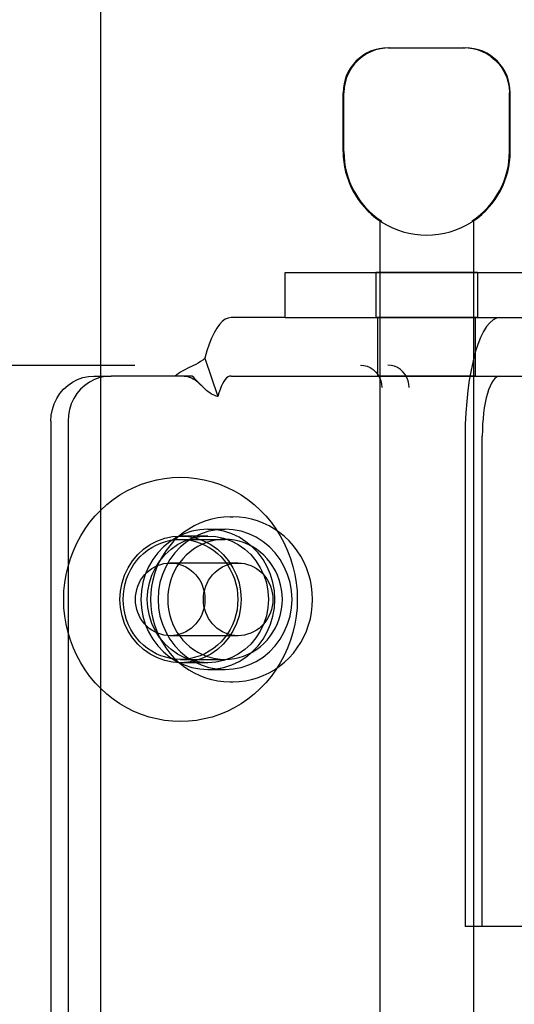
# Model space of a CAD drawing. Header units: inches. Extents: x 0 to 262, y 0 to 169.
# Tile 14 of 40: x 80.133 to 80.793, y 91.819 to 93.133. Entities that reach past the tile are written whole.
import ezdxf

# ---------------------------------------------------------------- set-up
doc = ezdxf.new("R2010")
doc.units = ezdxf.units.IN
doc.header["$LTSCALE"] = 14.384615
doc.header["$MEASUREMENT"] = 0
doc.linetypes.add('HIDDEN', pattern=[0.2, 0.1, -0.1])
doc.layers.get('0').update_dxf_attribs({"linetype": 'CONTINUOUS'})
for name, color, linetype in [('02___PRT_ALL_AXES', 7, 'CONTINUOUS'), ('DEFAULT_2', 8, 'HIDDEN'), ('DIMENSIONS', 7, 'CONTINUOUS')]:
    doc.layers.add(name, color=color, linetype=linetype)
doc.styles.get("Standard").update_dxf_attribs({"font": 'arial.ttf'})
doc.dimstyles.new('DIMSTYLE_1', dxfattribs={"dimtxt": 1.153846, "dimasz": 1.538462, "dimexe": 0.09, "dimexo": 0.07, "dimgap": 0.0375, "dimtad": 0, "dimtih": 1, "dimtoh": 1, "dimzin": 4, "dimdsep": 46, "dimtxsty": 'Standard', "dimblk": '_FILLED', "dimblk1": '_FILLED', "dimblk2": '_FILLED', "dimcen": 0.09, "dimazin": 1, "dimtfac": 1, "dimtdec": 3, "dimtofl": 0, "dimtmove": 0, "dimatfit": 3, "dimldrblk": '_FILLED', "dimfxl": 1, "dimtolj": 1, "dimtzin": 4, "dimarcsym": 0})

# ---------------------------------------------------------------- blocks, each defined once
blk = doc.blocks.new('_FILLED')
at = {"color": 0, "linetype": 'ByBlock'}
blk.add_solid([(0, 0), (-1, 0.2), (-1, -0.2)], dxfattribs=at)
blk = doc.blocks.new('*D17')
at = {"layer": 'DIMENSIONS', "color": 2, "linetype": 'Continuous'}
for p, q in [((76.6155, 98.9926), (73.7088, 98.9926)), ((80.2405, 98.9926), (83.3174, 98.9926))]:
    blk.add_line(p, q, dxfattribs=at)
at = {"layer": 'DIMENSIONS', "color": 2, "linetype": 'Continuous', "xscale": 1.5384615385, "yscale": 1.5384615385, "zscale": 1.5384615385}
blk.add_blockref('_FILLED', (76.6155, 98.9926), dxfattribs=at)
at = {"layer": 'DIMENSIONS', "color": 2, "linetype": 'Continuous', "xscale": 1.5384615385, "yscale": 1.5384615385, "zscale": 1.5384615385, "rotation": 180}
blk.add_blockref('_FILLED', (80.2405, 98.9926), dxfattribs=at)
at = {"layer": 'DIMENSIONS', "color": 2, "linetype": 'Continuous', "insert": (73.1319, 99.5695), "char_height": 1.15385, "width": 3.135545, "attachment_point": 3, "line_spacing_factor": 0.9}
blk.add_mtext('3.63', dxfattribs=at)

msp = doc.modelspace()

# ---------------------------------------------------------------- linework, layer by layer
at = {"color": 3, "linetype": 'Continuous'}
msp.add_line((80.2405, 126.5667), (80.2405, 56.2747), dxfattribs=at)
at = {"layer": '02___PRT_ALL_AXES', "color": 8, "linetype": 'HIDDEN'}
for p, q in [((80.5643, 92.9572), (80.5643, 93.0357)), ((80.7873, 92.9572), (80.7873, 93.0357)), ((80.6133, 92.8649), (80.6133, 89.3957)), ((80.6151, 92.8649), (80.6133, 92.8649)), ((80.6151, 92.8649), (80.6151, 92.8637)), ((80.7364, 92.8649), (80.7364, 92.8637)), ((80.7383, 92.8649), (80.7364, 92.8649)), ((80.7383, 92.8649), (80.7383, 89.3957)), ((80.6078, 92.7957), (80.6078, 92.7357)), ((80.7438, 92.7957), (80.6078, 92.7957)), ((80.7438, 92.7957), (80.7438, 92.7357)), ((80.7438, 92.7357), (80.6078, 92.7357)), ((80.6108, 92.6577), (80.6108, 92.7357)), ((80.7408, 92.6577), (80.7408, 92.7357)), ((80.7408, 92.6577), (80.6108, 92.6577)), ((80.4135, 92.4697), (80.4173, 92.4697)), ((80.3839, 92.4532), (80.4067, 92.4532)), ((80.3839, 92.4442), (80.3473, 92.4442)), ((80.3839, 92.2752), (80.3473, 92.2752)), ((80.3839, 92.2662), (80.4067, 92.2662)), ((80.4135, 92.2497), (80.4173, 92.2497))]:
    msp.add_line(p, q, dxfattribs=at)
for points in [[(80.3839, 92.4532), (80.373, 92.4525), (80.3625, 92.4505), (80.3522, 92.4471), (80.3423, 92.4425), (80.3331, 92.4366), (80.3246, 92.4297), (80.3169, 92.4217), (80.3103, 92.4128), (80.3047, 92.4032), (80.3003, 92.3929), (80.297, 92.3821), (80.2951, 92.371), (80.2944, 92.3597), (80.2951, 92.3484), (80.297, 92.3373), (80.3003, 92.3265), (80.3047, 92.3163), (80.3103, 92.3066), (80.3169, 92.2977), (80.3246, 92.2897), (80.3331, 92.2828), (80.3423, 92.2769), (80.3522, 92.2723), (80.3625, 92.2689), (80.373, 92.2669), (80.3839, 92.2662)], [(80.4067, 92.4532), (80.3958, 92.4525), (80.3853, 92.4505), (80.375, 92.4471), (80.3651, 92.4425), (80.3559, 92.4366), (80.3474, 92.4297), (80.3397, 92.4217), (80.3331, 92.4128), (80.3275, 92.4032), (80.3231, 92.3929), (80.3199, 92.3821), (80.3179, 92.371), (80.3173, 92.3597), (80.3179, 92.3484), (80.3199, 92.3373), (80.3231, 92.3265), (80.3275, 92.3163), (80.3331, 92.3066), (80.3397, 92.2977), (80.3474, 92.2897), (80.3559, 92.2828), (80.3651, 92.2769), (80.375, 92.2723), (80.3853, 92.2689), (80.3958, 92.2669), (80.4067, 92.2662)], [(80.3839, 92.2662), (80.3947, 92.2669), (80.4053, 92.2689), (80.4156, 92.2723), (80.4254, 92.2769), (80.4346, 92.2828), (80.4431, 92.2897), (80.4508, 92.2977), (80.4574, 92.3066), (80.463, 92.3163), (80.4675, 92.3265), (80.4707, 92.3373), (80.4726, 92.3484), (80.4733, 92.3597), (80.4726, 92.371), (80.4707, 92.3821), (80.4675, 92.3929), (80.463, 92.4032), (80.4574, 92.4128), (80.4508, 92.4217), (80.4431, 92.4297), (80.4346, 92.4366), (80.4254, 92.4425), (80.4156, 92.4471), (80.4053, 92.4505), (80.3947, 92.4525), (80.3839, 92.4532)], [(80.4067, 92.2662), (80.4175, 92.2669), (80.4281, 92.2689), (80.4384, 92.2723), (80.4482, 92.2769), (80.4574, 92.2828), (80.466, 92.2897), (80.4736, 92.2977), (80.4802, 92.3066), (80.4858, 92.3163), (80.4903, 92.3265), (80.4935, 92.3373), (80.4954, 92.3484), (80.4961, 92.3597), (80.4954, 92.371), (80.4935, 92.3821), (80.4903, 92.3929), (80.4858, 92.4032), (80.4802, 92.4128), (80.4736, 92.4217), (80.466, 92.4297), (80.4574, 92.4366), (80.4482, 92.4425), (80.4384, 92.4471), (80.4281, 92.4505), (80.4175, 92.4525), (80.4067, 92.4532)], [(80.3473, 92.2752), (80.3367, 92.2759), (80.3264, 92.2781), (80.3164, 92.2816), (80.3069, 92.2865), (80.2981, 92.2927), (80.2902, 92.3), (80.2832, 92.3083), (80.2773, 92.3175), (80.2727, 92.3274), (80.2693, 92.3378), (80.2672, 92.3487), (80.2665, 92.3597), (80.2672, 92.3707), (80.2693, 92.3816), (80.2727, 92.392), (80.2773, 92.402), (80.2832, 92.4111), (80.2902, 92.4195), (80.2981, 92.4267), (80.3069, 92.4329), (80.3164, 92.4378), (80.3264, 92.4413), (80.3367, 92.4435), (80.3473, 92.4442)], [(80.3839, 92.2752), (80.3732, 92.2759), (80.3629, 92.2781), (80.3529, 92.2816), (80.3435, 92.2865), (80.3347, 92.2927), (80.3267, 92.3), (80.3198, 92.3083), (80.3139, 92.3175), (80.3092, 92.3274), (80.3058, 92.3378), (80.3037, 92.3487), (80.303, 92.3597), (80.3037, 92.3707), (80.3058, 92.3816), (80.3092, 92.392), (80.3139, 92.402), (80.3198, 92.4111), (80.3267, 92.4195), (80.3347, 92.4267), (80.3435, 92.4329), (80.3529, 92.4378), (80.3629, 92.4413), (80.3732, 92.4435), (80.3839, 92.4442)], [(80.3473, 92.4442), (80.3579, 92.4435), (80.3682, 92.4413), (80.3782, 92.4378), (80.3877, 92.4329), (80.3965, 92.4267), (80.4044, 92.4195), (80.4114, 92.4111), (80.4173, 92.402), (80.422, 92.392), (80.4254, 92.3816), (80.4274, 92.3707), (80.4281, 92.3597), (80.4274, 92.3487), (80.4254, 92.3378), (80.422, 92.3274), (80.4173, 92.3175), (80.4114, 92.3083), (80.4044, 92.3), (80.3965, 92.2927), (80.3877, 92.2865), (80.3782, 92.2816), (80.3682, 92.2781), (80.3579, 92.2759), (80.3473, 92.2752)], [(80.3839, 92.4442), (80.3945, 92.4435), (80.4048, 92.4413), (80.4148, 92.4378), (80.4243, 92.4329), (80.433, 92.4267), (80.441, 92.4195), (80.448, 92.4111), (80.4538, 92.402), (80.4585, 92.392), (80.4619, 92.3816), (80.464, 92.3707), (80.4647, 92.3597), (80.464, 92.3487), (80.4619, 92.3378), (80.4585, 92.3274), (80.4538, 92.3175), (80.448, 92.3083), (80.441, 92.3), (80.433, 92.2927), (80.4243, 92.2865), (80.4148, 92.2816), (80.4048, 92.2781), (80.3945, 92.2759), (80.3839, 92.2752)], [(80.4067, 92.4397), (80.4003, 92.4394), (80.3941, 92.4386), (80.3879, 92.4373), (80.3818, 92.4354), (80.3759, 92.433), (80.3702, 92.4301), (80.3648, 92.4267), (80.3597, 92.4228), (80.3548, 92.4186), (80.3504, 92.4139), (80.3463, 92.4088), (80.3426, 92.4035), (80.3394, 92.3978), (80.3366, 92.3918), (80.3343, 92.3857), (80.3325, 92.3793), (80.3312, 92.3729), (80.3304, 92.3663), (80.3302, 92.3597)], [(80.4832, 92.3597), (80.4829, 92.3663), (80.4821, 92.3729), (80.4808, 92.3793), (80.479, 92.3857), (80.4767, 92.3918), (80.4739, 92.3978), (80.4707, 92.4035), (80.467, 92.4088), (80.4629, 92.4139), (80.4585, 92.4186), (80.4536, 92.4228), (80.4485, 92.4267), (80.4431, 92.4301), (80.4374, 92.433), (80.4315, 92.4354), (80.4254, 92.4373), (80.4193, 92.4386), (80.413, 92.4394), (80.4067, 92.4397)], [(80.3302, 92.3597), (80.3304, 92.3531), (80.3312, 92.3465), (80.3325, 92.3401), (80.3343, 92.3337), (80.3366, 92.3276), (80.3394, 92.3216), (80.3426, 92.3159), (80.3463, 92.3106), (80.3504, 92.3055), (80.3548, 92.3008), (80.3597, 92.2966), (80.3648, 92.2927), (80.3702, 92.2893), (80.3759, 92.2864), (80.3818, 92.284), (80.3879, 92.2822), (80.3941, 92.2808), (80.4003, 92.28), (80.4067, 92.2797)], [(80.4067, 92.2797), (80.413, 92.28), (80.4193, 92.2808), (80.4254, 92.2822), (80.4315, 92.284), (80.4374, 92.2864), (80.4431, 92.2893), (80.4485, 92.2927), (80.4536, 92.2966), (80.4585, 92.3008), (80.4629, 92.3055), (80.467, 92.3106), (80.4707, 92.3159), (80.4739, 92.3216), (80.4767, 92.3276), (80.479, 92.3337), (80.4808, 92.3401), (80.4821, 92.3465), (80.4829, 92.3531), (80.4832, 92.3597)]]:
    msp.add_lwpolyline(points, dxfattribs=at)
for radius, start, end in [(0.1115, 180, 235.907), (0.1105, 180, 236.6915), (0.1105, 303.3085, 360), (0.1115, 304.093, 360), (0.1115, 237.033, 302.967)]:
    msp.add_arc((80.6758, 92.9572), radius, start, end, dxfattribs=at)
at = {"layer": 'DEFAULT_2', "color": 8, "linetype": 'HIDDEN'}
for p, q in [((80.6243, 93.0957), (80.7273, 93.0957)), ((80.5653, 92.9572), (80.5653, 93.0357)), ((80.7863, 92.9572), (80.7863, 93.0357)), ((80.487, 92.7357), (80.487, 92.7957)), ((80.487, 92.7957), (80.897, 92.7957)), ((80.487, 92.7357), (80.4147, 92.7357)), ((80.487, 92.7357), (80.897, 92.7357)), ((80.3799, 92.6815), (80.3971, 92.6302)), ((78.8479, 92.6722), (80.6239, 92.6722)), ((80.2318, 92.6577), (80.2546, 92.6577)), ((80.363, 92.6577), (80.2546, 92.6577)), ((80.3735, 92.6468), (80.3669, 92.6537)), ((80.4147, 92.6577), (80.8788, 92.6577)), ((80.374, 92.6462), (80.3735, 92.6468)), ((80.616, 89.9522), (80.616, 92.6422)), ((80.6526, 89.9522), (80.6526, 92.6422)), ((80.1744, 92.5977), (80.1744, 89.9977)), ((80.1972, 92.5977), (80.1972, 89.9977)), ((80.7272, 92.5777), (80.7272, 91.9232)), ((80.75, 91.9232), (80.75, 92.5777)), ((80.3473, 92.4397), (80.4067, 92.4397)), ((80.4242, 92.4082), (80.3336, 92.4082)), ((80.4242, 92.3112), (80.3336, 92.3112)), ((80.3473, 92.2797), (80.4067, 92.2797)), ((80.75, 91.9232), (80.7272, 91.9232)), ((80.9173, 91.9232), (80.75, 91.9232))]:
    msp.add_line(p, q, dxfattribs=at)
for points in [[(80.6265, 93.0957), (80.6203, 93.0954), (80.6141, 93.0945), (80.6077, 93.0929), (80.6014, 93.0905), (80.5953, 93.0875), (80.5896, 93.0837), (80.5844, 93.0794), (80.5796, 93.0744), (80.5754, 93.0689), (80.5718, 93.0628), (80.569, 93.0562), (80.5669, 93.0494), (80.5657, 93.0426), (80.5653, 93.0357)], [(80.762, 93.0837), (80.7562, 93.0875), (80.7501, 93.0905), (80.7438, 93.0929), (80.7375, 93.0945), (80.7312, 93.0954), (80.725, 93.0957)], [(80.762, 93.0837), (80.7672, 93.0794), (80.7719, 93.0744), (80.7762, 93.0689), (80.7798, 93.0628), (80.7826, 93.0562), (80.7847, 93.0494), (80.7859, 93.0426), (80.7863, 93.0357)], [(80.4147, 92.7357), (80.4108, 92.7351), (80.4069, 92.7334), (80.403, 92.7305), (80.3993, 92.7266), (80.3956, 92.7215), (80.3921, 92.7154), (80.3887, 92.7083), (80.3856, 92.7002), (80.3826, 92.6913), (80.3799, 92.6815)], [(80.7734, 92.7357), (80.7688, 92.7349), (80.7644, 92.7327), (80.76, 92.7289), (80.7557, 92.7237), (80.7516, 92.717), (80.7477, 92.7091), (80.7441, 92.6998), (80.7407, 92.6894), (80.7377, 92.6779), (80.735, 92.6655), (80.7326, 92.6522), (80.7307, 92.6382), (80.7292, 92.6236), (80.7281, 92.6085), (80.7274, 92.5933), (80.7272, 92.5777)], [(80.3799, 92.6815), (80.377, 92.679), (80.374, 92.6769), (80.3709, 92.675), (80.3678, 92.6733), (80.3648, 92.6717), (80.3619, 92.6703), (80.359, 92.669), (80.3562, 92.6676), (80.3532, 92.6662), (80.3503, 92.6646), (80.3474, 92.6629), (80.3447, 92.6612), (80.3423, 92.6594), (80.3401, 92.6577)], [(80.5873, 92.6722), (80.5919, 92.6718), (80.5962, 92.6707), (80.6004, 92.6689), (80.6042, 92.6665), (80.6076, 92.6634), (80.6106, 92.6598), (80.6129, 92.6558), (80.6146, 92.6515), (80.6157, 92.647), (80.616, 92.6422)], [(80.6526, 92.6422), (80.6522, 92.647), (80.6512, 92.6515), (80.6494, 92.6558), (80.6471, 92.6598), (80.6442, 92.6634), (80.6408, 92.6665), (80.6369, 92.6689), (80.6328, 92.6707), (80.6284, 92.6718), (80.6239, 92.6722)], [(80.1744, 92.5977), (80.1749, 92.6056), (80.1764, 92.6132), (80.1788, 92.6207), (80.1821, 92.6277), (80.1863, 92.6342), (80.1912, 92.6401), (80.1969, 92.6453), (80.2031, 92.6497), (80.2098, 92.6531), (80.217, 92.6557), (80.2243, 92.6572), (80.2318, 92.6577)], [(80.2546, 92.6577), (80.2471, 92.6572), (80.2398, 92.6557), (80.2327, 92.6531), (80.2259, 92.6497), (80.2197, 92.6453), (80.214, 92.6401), (80.2091, 92.6342), (80.2049, 92.6277), (80.2016, 92.6207), (80.1992, 92.6132), (80.1977, 92.6056), (80.1972, 92.5977)], [(80.3521, 92.6577), (80.3538, 92.6576), (80.3567, 92.6572), (80.3593, 92.6564), (80.3619, 92.6554), (80.3643, 92.6541), (80.3667, 92.6526), (80.3691, 92.6508), (80.3715, 92.6487), (80.374, 92.6462)], [(80.3669, 92.6537), (80.3649, 92.6558), (80.363, 92.6577)], [(80.4147, 92.6577), (80.4127, 92.6574), (80.4108, 92.6565), (80.4088, 92.6551), (80.4069, 92.6531), (80.4051, 92.6505), (80.4033, 92.6474), (80.4016, 92.6438), (80.4, 92.6397), (80.3985, 92.6352), (80.3971, 92.6302)], [(80.7734, 92.6577), (80.7711, 92.6573), (80.7688, 92.6562), (80.7666, 92.6543), (80.7644, 92.6516), (80.7623, 92.6483), (80.7604, 92.6442), (80.7585, 92.6395), (80.7568, 92.6343), (80.7553, 92.6285), (80.7539, 92.6221), (80.7527, 92.6154), (80.7518, 92.6083), (80.751, 92.6009), (80.7504, 92.5933), (80.7501, 92.5856), (80.75, 92.5777)], [(80.3971, 92.6302), (80.395, 92.6308), (80.3929, 92.6316), (80.3908, 92.6326), (80.3886, 92.6337), (80.3864, 92.6352), (80.3842, 92.6368), (80.3821, 92.6385), (80.38, 92.6403), (80.3779, 92.6424), (80.3757, 92.6445), (80.374, 92.6462)], [(80.1914, 92.3597), (80.1918, 92.3709), (80.1929, 92.3819), (80.1947, 92.3929), (80.1972, 92.4037), (80.2004, 92.4143), (80.2043, 92.4246), (80.2089, 92.4347), (80.2141, 92.4444), (80.22, 92.4537), (80.2264, 92.4626), (80.2334, 92.471), (80.2409, 92.4788), (80.2489, 92.4861), (80.2574, 92.4929), (80.2663, 92.499), (80.2756, 92.5044), (80.2852, 92.5092), (80.2951, 92.5133), (80.3053, 92.5167), (80.3156, 92.5193), (80.3261, 92.5212), (80.3367, 92.5223), (80.3473, 92.5227), (80.3579, 92.5223), (80.3685, 92.5212), (80.379, 92.5193), (80.3894, 92.5167), (80.3995, 92.5133), (80.4094, 92.5092), (80.419, 92.5044), (80.4283, 92.499), (80.4372, 92.4929), (80.4457, 92.4861), (80.4537, 92.4788), (80.4612, 92.471), (80.4682, 92.4626), (80.4747, 92.4537), (80.4805, 92.4444), (80.4857, 92.4347), (80.4903, 92.4246), (80.4942, 92.4143), (80.4974, 92.4037), (80.4999, 92.3929), (80.5017, 92.3819), (80.5028, 92.3709), (80.5032, 92.3597)], [(80.4135, 92.4697), (80.4052, 92.4694), (80.397, 92.4684), (80.3889, 92.4667), (80.3809, 92.4644), (80.373, 92.4614), (80.3655, 92.4578), (80.3582, 92.4536), (80.3513, 92.4488), (80.3447, 92.4435), (80.3386, 92.4377), (80.3329, 92.4313), (80.3277, 92.4245), (80.3231, 92.4173), (80.319, 92.4098), (80.3154, 92.4019), (80.3125, 92.3938), (80.3103, 92.3855), (80.3086, 92.377), (80.3076, 92.3684), (80.3073, 92.3597)], [(80.5236, 92.3597), (80.5232, 92.3684), (80.5222, 92.377), (80.5206, 92.3855), (80.5183, 92.3938), (80.5154, 92.402), (80.5119, 92.4098), (80.5078, 92.4174), (80.5031, 92.4245), (80.498, 92.4313), (80.4923, 92.4377), (80.4861, 92.4435), (80.4796, 92.4488), (80.4727, 92.4536), (80.4654, 92.4578), (80.4578, 92.4614), (80.45, 92.4644), (80.442, 92.4667), (80.4339, 92.4684), (80.4256, 92.4694), (80.4173, 92.4697)], [(80.2708, 92.3597), (80.2711, 92.3667), (80.272, 92.3736), (80.2734, 92.3804), (80.2754, 92.3871), (80.278, 92.3935), (80.2811, 92.3997), (80.2846, 92.4056), (80.2887, 92.4111), (80.2932, 92.4163), (80.2981, 92.421), (80.3034, 92.4252), (80.3091, 92.429), (80.315, 92.4322), (80.3211, 92.4349), (80.3275, 92.437), (80.334, 92.4385), (80.3406, 92.4394), (80.3473, 92.4397)], [(80.3473, 92.4397), (80.354, 92.4394), (80.3606, 92.4385), (80.3671, 92.437), (80.3735, 92.4349), (80.3796, 92.4322), (80.3856, 92.429), (80.3912, 92.4252), (80.3965, 92.421), (80.4014, 92.4163), (80.4059, 92.4111), (80.41, 92.4056), (80.4136, 92.3997), (80.4166, 92.3935), (80.4192, 92.3871), (80.4212, 92.3804), (80.4227, 92.3736), (80.4235, 92.3667), (80.4238, 92.3597)], [(80.2872, 92.3597), (80.2874, 92.3642), (80.288, 92.3686), (80.289, 92.373), (80.2903, 92.3772), (80.2921, 92.3813), (80.2941, 92.3852), (80.2966, 92.3889), (80.2993, 92.3924), (80.3023, 92.3955), (80.3056, 92.3984), (80.3092, 92.4009), (80.3129, 92.4031), (80.3168, 92.4049), (80.3209, 92.4064), (80.325, 92.4074), (80.3293, 92.408), (80.3336, 92.4082)], [(80.3336, 92.4082), (80.3378, 92.408), (80.3421, 92.4074), (80.3463, 92.4064), (80.3503, 92.4049), (80.3542, 92.4031), (80.358, 92.4009), (80.3615, 92.3984), (80.3648, 92.3955), (80.3678, 92.3924), (80.3706, 92.3889), (80.373, 92.3852), (80.3751, 92.3813), (80.3768, 92.3772), (80.3782, 92.373), (80.3792, 92.3686), (80.3797, 92.3642), (80.3799, 92.3597)], [(80.3778, 92.3597), (80.378, 92.3642), (80.3786, 92.3686), (80.3796, 92.373), (80.381, 92.3772), (80.3827, 92.3813), (80.3848, 92.3852), (80.3872, 92.3889), (80.3899, 92.3924), (80.393, 92.3955), (80.3963, 92.3984), (80.3998, 92.4009), (80.4035, 92.4031), (80.4074, 92.4049), (80.4115, 92.4064), (80.4157, 92.4074), (80.4199, 92.408), (80.4242, 92.4082)], [(80.4242, 92.4082), (80.4285, 92.408), (80.4327, 92.4074), (80.4369, 92.4064), (80.441, 92.4049), (80.4449, 92.4031), (80.4486, 92.4009), (80.4522, 92.3984), (80.4554, 92.3955), (80.4585, 92.3924), (80.4612, 92.3889), (80.4636, 92.3852), (80.4657, 92.3813), (80.4675, 92.3772), (80.4688, 92.373), (80.4698, 92.3686), (80.4704, 92.3642), (80.4706, 92.3597)], [(80.5032, 92.3597), (80.5028, 92.3486), (80.5017, 92.3375), (80.4999, 92.3265), (80.4974, 92.3157), (80.4942, 92.3051), (80.4903, 92.2948), (80.4857, 92.2847), (80.4805, 92.275), (80.4747, 92.2657), (80.4682, 92.2568), (80.4612, 92.2484), (80.4537, 92.2406), (80.4457, 92.2333), (80.4372, 92.2265), (80.4283, 92.2204), (80.419, 92.215), (80.4094, 92.2102), (80.3995, 92.2061), (80.3894, 92.2027), (80.379, 92.2001), (80.3685, 92.1982), (80.3579, 92.1971), (80.3473, 92.1967), (80.3367, 92.1971), (80.3261, 92.1982), (80.3156, 92.2001), (80.3053, 92.2027), (80.2951, 92.2061), (80.2852, 92.2102), (80.2756, 92.215), (80.2663, 92.2204), (80.2574, 92.2265), (80.2489, 92.2333), (80.2409, 92.2406), (80.2334, 92.2484), (80.2264, 92.2568), (80.22, 92.2657), (80.2141, 92.275), (80.2089, 92.2847), (80.2043, 92.2948), (80.2004, 92.3051), (80.1972, 92.3157), (80.1947, 92.3265), (80.1929, 92.3375), (80.1918, 92.3486), (80.1914, 92.3597)], [(80.3473, 92.2797), (80.3406, 92.28), (80.334, 92.2809), (80.3275, 92.2824), (80.3211, 92.2845), (80.315, 92.2872), (80.3091, 92.2904), (80.3034, 92.2942), (80.2981, 92.2984), (80.2932, 92.3031), (80.2887, 92.3083), (80.2846, 92.3138), (80.2811, 92.3197), (80.278, 92.3259), (80.2754, 92.3323), (80.2734, 92.339), (80.272, 92.3458), (80.2711, 92.3527), (80.2708, 92.3597)], [(80.3336, 92.3112), (80.3293, 92.3114), (80.325, 92.312), (80.3209, 92.3131), (80.3168, 92.3145), (80.3129, 92.3163), (80.3092, 92.3185), (80.3056, 92.321), (80.3023, 92.3239), (80.2993, 92.327), (80.2966, 92.3305), (80.2941, 92.3342), (80.2921, 92.3381), (80.2903, 92.3422), (80.289, 92.3464), (80.288, 92.3508), (80.2874, 92.3552), (80.2872, 92.3597)], [(80.3073, 92.3597), (80.3076, 92.351), (80.3086, 92.3424), (80.3103, 92.3339), (80.3126, 92.3256), (80.3155, 92.3174), (80.319, 92.3096), (80.3231, 92.302), (80.3277, 92.2949), (80.3329, 92.2881), (80.3386, 92.2817), (80.3447, 92.2759), (80.3513, 92.2706), (80.3582, 92.2658), (80.3655, 92.2616), (80.373, 92.258), (80.3808, 92.255), (80.3888, 92.2527), (80.397, 92.251), (80.4052, 92.25), (80.4135, 92.2497)], [(80.3799, 92.3597), (80.3797, 92.3552), (80.3792, 92.3508), (80.3782, 92.3464), (80.3768, 92.3422), (80.3751, 92.3381), (80.373, 92.3342), (80.3706, 92.3305), (80.3678, 92.327), (80.3648, 92.3239), (80.3615, 92.321), (80.358, 92.3185), (80.3542, 92.3163), (80.3503, 92.3145), (80.3463, 92.3131), (80.3421, 92.312), (80.3378, 92.3114), (80.3336, 92.3112)], [(80.4238, 92.3597), (80.4235, 92.3527), (80.4227, 92.3458), (80.4212, 92.339), (80.4192, 92.3323), (80.4166, 92.3259), (80.4136, 92.3197), (80.41, 92.3138), (80.4059, 92.3083), (80.4014, 92.3031), (80.3965, 92.2984), (80.3912, 92.2942), (80.3856, 92.2904), (80.3796, 92.2872), (80.3735, 92.2845), (80.3671, 92.2824), (80.3606, 92.2809), (80.354, 92.28), (80.3473, 92.2797)], [(80.4242, 92.3112), (80.4199, 92.3114), (80.4157, 92.312), (80.4115, 92.3131), (80.4074, 92.3145), (80.4035, 92.3163), (80.3998, 92.3185), (80.3963, 92.321), (80.393, 92.3239), (80.3899, 92.327), (80.3872, 92.3305), (80.3848, 92.3342), (80.3827, 92.3381), (80.381, 92.3422), (80.3796, 92.3464), (80.3786, 92.3508), (80.378, 92.3552), (80.3778, 92.3597)], [(80.4173, 92.2497), (80.4256, 92.25), (80.4339, 92.251), (80.442, 92.2527), (80.45, 92.255), (80.4578, 92.258), (80.4654, 92.2616), (80.4726, 92.2658), (80.4796, 92.2706), (80.4861, 92.2759), (80.4923, 92.2817), (80.498, 92.2881), (80.5031, 92.2949), (80.5078, 92.3021), (80.5119, 92.3096), (80.5154, 92.3175), (80.5183, 92.3256), (80.5206, 92.3339), (80.5222, 92.3424), (80.5232, 92.351), (80.5236, 92.3597)], [(80.4706, 92.3597), (80.4704, 92.3552), (80.4698, 92.3508), (80.4688, 92.3464), (80.4675, 92.3422), (80.4657, 92.3381), (80.4636, 92.3342), (80.4612, 92.3305), (80.4585, 92.327), (80.4554, 92.3239), (80.4522, 92.321), (80.4486, 92.3185), (80.4449, 92.3163), (80.441, 92.3145), (80.4369, 92.3131), (80.4327, 92.312), (80.4285, 92.3114), (80.4242, 92.3112)]]:
    msp.add_lwpolyline(points, dxfattribs=at)
for centre, start, end in [((80.6243, 93.0357), 90, 180), ((80.7273, 93.0357), 0, 90)]:
    msp.add_arc(centre, 0.06, start, end, dxfattribs=at)

# ---------------------------------------------------------------- dimensions: what is measured, and where the dimension line sits
at = {"layer": 'DIMENSIONS', "color": 2, "linetype": 'Continuous'}
dim = msp.add_linear_dim(base=(80.2405246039, 98.9925698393), p1=(76.6155246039, 92.2957047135), p2=(80.2405246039, 56.2947047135), dimstyle='DIMSTYLE_1', dxfattribs=at)
dim.commit()
dim.dimension.update_dxf_attribs({"geometry": '*D17', "text_midpoint": (71.562603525, 98.986136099), "dimtype": 160})

doc.saveas('drawing.dxf')
